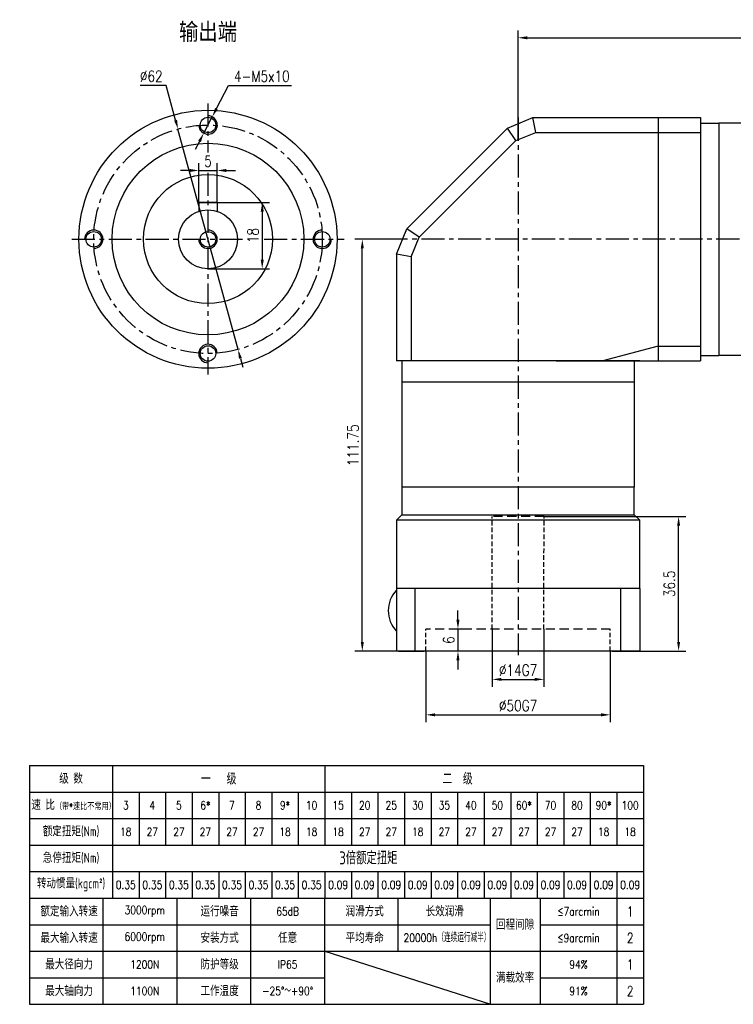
# Model space of a CAD drawing. Header units: inches. Extents: x 22 to 409, y 5 to 279.
# Tile 1 of 3: x 22 to 216, y 5 to 272. Entities that reach past the tile are written whole.
import ezdxf

# ---------------------------------------------------------------- set-up
doc = ezdxf.new("R2010")
doc.units = ezdxf.units.IN
doc.header["$LTSCALE"] = 10
doc.header["$MEASUREMENT"] = 0
doc.linetypes.add('CENTER', pattern=[2, 1.25, -0.25, 0.25, -0.25])
doc.linetypes.add('HIDDEN', pattern=[0.375, 0.25, -0.125])
for name, color, linetype in [('1轮廓实线层', 7, 'Continuous'), ('2细线层', 4, 'Continuous'), ('3中心线层', 1, 'CENTER'), ('4虚线层', 6, 'HIDDEN'), ('6文字层', 3, 'Continuous'), ('7标注层', 4, 'Continuous')]:
    doc.layers.add(name, color=color, linetype=linetype)
doc.styles.add('PC_TEXTSTYLE', font='isocp.shx', dxfattribs={"width": 0.8, "bigfont": 'HZFS.SHX'})
doc.styles.add('PC_TEXTSTYLE1', font='isocp.shx', dxfattribs={"bigfont": 'hzfs.shx'})
doc.styles.add('TH_GBDIM', font='romans.shx', dxfattribs={"width": 0.8, "bigfont": 'gbcbig.shx'})
doc.dimstyles.new('直径标注A3', dxfattribs={"dimtxt": 3.5, "dimasz": 3, "dimexe": 2, "dimexo": 0.0625, "dimgap": 1, "dimtad": 1, "dimtih": 1, "dimtoh": 1, "dimdsep": 46, "dimtxsty": 'PC_TEXTSTYLE', "dimsah": 1, "dimcen": 0.09, "dimclrt": 3, "dimadec": 0, "dimazin": 0, "dimtfac": 0.7, "dimtmove": 0, "dimatfit": 0, "dimfxl": 1, "dimtzin": 0, "dimarcsym": 0})
doc.dimstyles.new('线性标注', dxfattribs={"dimtxt": 2.5, "dimasz": 3, "dimexe": 2, "dimexo": 0, "dimgap": 1, "dimtad": 1, "dimdsep": 46, "dimtxsty": 'PC_TEXTSTYLE', "dimsah": 1, "dimcen": 0.09, "dimclrt": 3, "dimadec": 0, "dimazin": 0, "dimtfac": 0.7, "dimtix": 1, "dimtmove": 0, "dimatfit": 0, "dimfxl": 1, "dimtzin": 0, "dimarcsym": 0})

# ---------------------------------------------------------------- blocks, each defined once
blk = doc.blocks.new('*D39')
at = {"layer": '7标注层', "color": 0, "lineweight": -2, "transparency": 16777216}
for p, q in [((157.5, 239.4), (157.5, 269.25)), ((160, 267.25), (283.5, 267.25)), ((286, 212.58), (286, 269.25))]:
    blk.add_line(p, q, dxfattribs=at)
at = {"layer": '7标注层', "color": 0, "transparency": 16777216}
for points in [[(160, 267.66), (160, 266.83), (157.5, 267.25)], [(283.5, 267.66), (283.5, 266.83), (286, 267.25)]]:
    blk.add_solid(points, dxfattribs=at)
at = {"layer": 'Defpoints', "color": 0, "transparency": 16777216}
for p in [(286, 267.25), (157.5, 239.4), (286, 212.58)]:
    blk.add_point(p, dxfattribs=at)
at = {"layer": '7标注层', "color": 3, "transparency": 16777216, "insert": (224.79, 269.75), "char_height": 3, "attachment_point": 5, "style": 'TH_GBDIM'}
blk.add_mtext('128.5', dxfattribs=at)
blk = doc.blocks.new('*D40')
at = {"layer": '7标注层', "color": 0, "lineweight": -2, "transparency": 16777216}
for p, q in [((121.75, 212.58), (113.26, 212.58)), ((115.26, 103.33), (115.26, 210.08)), ((124.5, 100.83), (113.26, 100.83))]:
    blk.add_line(p, q, dxfattribs=at)
at = {"layer": '7标注层', "color": 0, "transparency": 16777216}
for points in [[(114.84, 210.08), (115.67, 210.08), (115.26, 212.58)], [(114.84, 103.33), (115.67, 103.33), (115.26, 100.83)]]:
    blk.add_solid(points, dxfattribs=at)
at = {"layer": 'Defpoints', "color": 0, "transparency": 16777216}
for p in [(115.26, 212.58), (121.75, 212.58), (124.5, 100.83)]:
    blk.add_point(p, dxfattribs=at)
at = {"layer": '7标注层', "color": 3, "transparency": 16777216, "insert": (112.76, 156.7), "char_height": 3, "attachment_point": 5, "rotation": 90, "style": 'TH_GBDIM'}
blk.add_mtext('111.75', dxfattribs=at)
blk = doc.blocks.new('*D41')
at = {"layer": '7标注层', "color": 0, "lineweight": -2, "transparency": 16777216}
for p, q in [((132.5, 100.83), (132.5, 81.54)), ((182.5, 100.83), (182.5, 81.54)), ((135, 83.54), (180, 83.54))]:
    blk.add_line(p, q, dxfattribs=at)
at = {"layer": '7标注层', "color": 0, "transparency": 16777216}
for points in [[(135, 83.96), (135, 83.13), (132.5, 83.54)], [(180, 83.96), (180, 83.13), (182.5, 83.54)]]:
    blk.add_solid(points, dxfattribs=at)
at = {"layer": 'Defpoints', "color": 0, "transparency": 16777216}
for p in [(132.5, 100.83), (182.5, 100.83), (182.5, 83.54)]:
    blk.add_point(p, dxfattribs=at)
at = {"layer": '7标注层', "color": 3, "transparency": 16777216, "insert": (157.5, 86.04), "char_height": 3, "attachment_point": 5, "style": 'TH_GBDIM'}
blk.add_mtext('\\A1;%%c50G7', dxfattribs=at)
blk = doc.blocks.new('*D42')
at = {"layer": '7标注层', "color": 0, "lineweight": -2, "transparency": 16777216}
for p, q in [((150.5, 106.83), (150.5, 91.16)), ((164.5, 106.83), (164.5, 91.16)), ((153, 93.16), (162, 93.16))]:
    blk.add_line(p, q, dxfattribs=at)
at = {"layer": '7标注层', "color": 0, "transparency": 16777216}
for points in [[(153, 93.58), (153, 92.75), (150.5, 93.16)], [(162, 93.58), (162, 92.75), (164.5, 93.16)]]:
    blk.add_solid(points, dxfattribs=at)
at = {"layer": 'Defpoints', "color": 0, "transparency": 16777216}
for p in [(150.5, 106.83), (164.5, 106.83), (164.5, 93.16)]:
    blk.add_point(p, dxfattribs=at)
at = {"layer": '7标注层', "color": 3, "transparency": 16777216, "insert": (157.5, 95.66), "char_height": 3, "attachment_point": 5, "style": 'TH_GBDIM'}
blk.add_mtext('\\A1;%%c14G7', dxfattribs=at)
blk = doc.blocks.new('*D43')
at = {"layer": '7标注层', "color": 0, "lineweight": -2, "transparency": 16777216}
for p, q in [((164.55, 137.33), (203.05, 137.33)), ((201.05, 103.33), (201.05, 134.83)), ((190.05, 100.83), (203.05, 100.83))]:
    blk.add_line(p, q, dxfattribs=at)
at = {"layer": '7标注层', "color": 0, "transparency": 16777216}
for points in [[(200.63, 134.83), (201.46, 134.83), (201.05, 137.33)], [(200.63, 103.33), (201.46, 103.33), (201.05, 100.83)]]:
    blk.add_solid(points, dxfattribs=at)
at = {"layer": 'Defpoints', "color": 0, "transparency": 16777216}
for p in [(164.55, 137.33), (201.05, 137.33), (190.05, 100.83)]:
    blk.add_point(p, dxfattribs=at)
at = {"layer": '7标注层', "color": 3, "transparency": 16777216, "insert": (198.55, 119.08), "char_height": 3, "attachment_point": 5, "rotation": 90, "style": 'TH_GBDIM'}
blk.add_mtext('36.5', dxfattribs=at)
blk = doc.blocks.new('*D44')
at = {"layer": '7标注层', "color": 0, "lineweight": -2, "transparency": 16777216}
for p, q in [((141.2, 109.33), (141.2, 111.83)), ((144.37, 106.83), (139.2, 106.83)), ((141.2, 106.83), (141.2, 100.83)), ((144.37, 100.83), (139.2, 100.83)), ((141.2, 98.33), (141.2, 95.83))]:
    blk.add_line(p, q, dxfattribs=at)
at = {"layer": '7标注层', "color": 0, "transparency": 16777216}
for points in [[(140.78, 109.33), (141.61, 109.33), (141.2, 106.83)], [(140.78, 98.33), (141.61, 98.33), (141.2, 100.83)]]:
    blk.add_solid(points, dxfattribs=at)
at = {"layer": 'Defpoints', "color": 0, "transparency": 16777216}
for p in [(144.37, 106.83), (141.2, 100.83), (144.37, 100.83)]:
    blk.add_point(p, dxfattribs=at)
at = {"layer": '7标注层', "color": 3, "transparency": 16777216, "insert": (138.7, 103.83), "char_height": 3, "attachment_point": 5, "rotation": 90, "style": 'TH_GBDIM'}
blk.add_mtext('6', dxfattribs=at)
blk = doc.blocks.new('*D49')
at = {"layer": '7标注层', "color": 0, "lineweight": -2, "transparency": 16777216}
for p, q in [((70.9, 222.58), (70.9, 233.24)), ((75.9, 222.58), (75.9, 233.24)), ((68.4, 231.24), (65.9, 231.24)), ((70.9, 231.24), (75.9, 231.24)), ((78.4, 231.24), (80.9, 231.24))]:
    blk.add_line(p, q, dxfattribs=at)
at = {"layer": '7标注层', "color": 0, "transparency": 16777216}
for points in [[(68.4, 231.66), (68.4, 230.82), (70.9, 231.24)], [(78.4, 231.66), (78.4, 230.82), (75.9, 231.24)]]:
    blk.add_solid(points, dxfattribs=at)
at = {"layer": 'Defpoints', "color": 0, "transparency": 16777216}
for p in [(75.9, 231.24), (70.9, 222.58), (75.9, 222.58)]:
    blk.add_point(p, dxfattribs=at)
at = {"layer": '7标注层', "color": 3, "transparency": 16777216, "insert": (73.4, 233.74), "char_height": 3, "attachment_point": 5, "style": 'TH_GBDIM'}
blk.add_mtext('5', dxfattribs=at)
blk = doc.blocks.new('*D50')
at = {"layer": '7标注层', "color": 0, "lineweight": -2, "transparency": 16777216}
for p, q in [((70.9, 222.58), (90.11, 222.58)), ((88.11, 220.08), (88.11, 207.08)), ((73.4, 204.58), (90.11, 204.58))]:
    blk.add_line(p, q, dxfattribs=at)
at = {"layer": '7标注层', "color": 0, "transparency": 16777216}
for points in [[(87.7, 220.08), (88.53, 220.08), (88.11, 222.58)], [(87.7, 207.08), (88.53, 207.08), (88.11, 204.58)]]:
    blk.add_solid(points, dxfattribs=at)
at = {"layer": 'Defpoints', "color": 0, "transparency": 16777216}
for p in [(70.9, 222.58), (73.4, 204.58), (88.11, 204.58)]:
    blk.add_point(p, dxfattribs=at)
at = {"layer": '7标注层', "color": 3, "transparency": 16777216, "insert": (85.61, 213.58), "char_height": 3, "attachment_point": 5, "rotation": 90, "style": 'TH_GBDIM'}
blk.add_mtext('18', dxfattribs=at)
blk = doc.blocks.new('*D51')
at = {"layer": '7标注层', "color": 0, "lineweight": -2, "transparency": 16777216}
for p, q in [((62.04, 254.31), (54.99, 254.31)), ((64.6, 244.9), (62.04, 254.31)), ((81.54, 182.67), (65.26, 242.49)), ((82.2, 180.25), (82.85, 177.84))]:
    blk.add_line(p, q, dxfattribs=at)
at = {"layer": '7标注层', "color": 0, "transparency": 16777216}
for points in [[(65.01, 245.01), (64.2, 244.79), (65.26, 242.49)], [(82.6, 180.36), (81.8, 180.14), (81.54, 182.67)]]:
    blk.add_solid(points, dxfattribs=at)
at = {"layer": 'Defpoints', "color": 0, "transparency": 16777216}
for p in [(65.26, 242.49), (81.54, 182.67)]:
    blk.add_point(p, dxfattribs=at)
at = {"layer": '7标注层', "color": 3, "transparency": 16777216, "insert": (58.01, 256.81), "char_height": 3, "attachment_point": 5, "style": 'TH_GBDIM'}
blk.add_mtext('∅62', dxfattribs=at)
blk = doc.blocks.new('*D48')
at = {"layer": '7标注层', "color": 0, "lineweight": -2, "transparency": 16777216}
for p, q in [((75.7, 248.02), (78.95, 254.31)), ((78.95, 254.31), (96.07, 254.31)), ((72.25, 241.36), (74.55, 245.8)), ((71.1, 239.14), (69.96, 236.92))]:
    blk.add_line(p, q, dxfattribs=at)
at = {"layer": '7标注层', "color": 0, "transparency": 16777216}
for points in [[(75.33, 248.21), (76.07, 247.83), (74.55, 245.8)], [(70.73, 239.33), (71.47, 238.94), (72.25, 241.36)]]:
    blk.add_solid(points, dxfattribs=at)
at = {"layer": 'Defpoints', "color": 0, "transparency": 16777216}
for p in [(74.55, 245.8), (72.25, 241.36)]:
    blk.add_point(p, dxfattribs=at)
at = {"layer": '7标注层', "color": 3, "transparency": 16777216, "insert": (88.01, 256.81), "char_height": 3, "attachment_point": 5, "style": 'TH_GBDIM'}
blk.add_mtext('4-M5x10', dxfattribs=at)
blk = doc.blocks.new('606060603')
at = {"layer": '1轮廓实线层'}
for p, q in [((25, 69.8), (191.5, 69.8)), ((25, 69.8), (25, 5)), ((105.1, 69.8), (105.1, 48.2)), ((191.5, 69.8), (191.5, 5)), ((25, 62.6), (191.5, 62.6)), ((105.1, 41), (105.1, 33.8)), ((25, 33.8), (191.5, 33.8)), ((25, 5), (191.5, 5))]:
    blk.add_line(p, q, dxfattribs=at)
at = {"layer": '2细线层'}
for p, q in [((47.5, 69.8), (47.5, 33.8)), ((54.7, 62.6), (54.7, 48.2)), ((61.9, 62.6), (61.9, 48.2)), ((69.1, 62.6), (69.1, 48.2)), ((76.3, 62.6), (76.3, 48.2)), ((83.5, 62.6), (83.5, 48.2)), ((90.7, 62.6), (90.7, 48.2)), ((97.9, 62.6), (97.9, 48.2)), ((105.1, 62.6), (105.1, 48.2)), ((112.3, 62.6), (112.3, 48.2)), ((112.3, 62.6), (112.3, 48.2)), ((119.5, 62.6), (119.5, 48.2)), ((126.7, 62.6), (126.7, 48.2)), ((126.7, 62.6), (126.7, 48.2)), ((133.9, 62.6), (133.9, 48.2)), ((141.1, 62.6), (141.1, 48.2)), ((148.3, 62.6), (148.3, 48.2)), ((148.3, 62.6), (148.3, 48.2)), ((155.5, 62.6), (155.5, 48.2)), ((162.7, 62.6), (162.7, 48.2)), ((169.9, 62.6), (169.9, 48.2)), ((177.1, 62.6), (177.1, 48.2)), ((184.3, 62.6), (184.3, 48.2)), ((25, 55.4), (191.5, 55.4)), ((25, 48.2), (191.5, 48.2)), ((25, 48.2), (191.5, 48.2)), ((25, 41), (191.5, 41)), ((54.7, 41), (54.7, 33.8)), ((61.9, 41), (61.9, 33.8)), ((69.1, 41), (69.1, 33.8)), ((76.3, 41), (76.3, 33.8)), ((83.5, 41), (83.5, 33.8)), ((90.7, 41), (90.7, 33.8)), ((97.9, 41), (97.9, 33.8)), ((105.1, 41), (105.1, 33.8)), ((112.3, 41), (112.3, 33.8)), ((112.3, 41), (112.3, 33.8)), ((119.5, 41), (119.5, 33.8)), ((126.7, 41), (126.7, 33.8)), ((126.7, 41), (126.7, 33.8)), ((133.9, 41), (133.9, 33.8)), ((141.1, 41), (141.1, 33.8)), ((148.3, 41), (148.3, 33.8)), ((148.3, 41), (148.3, 33.8)), ((155.5, 41), (155.5, 33.8)), ((162.7, 41), (162.7, 33.8)), ((169.9, 41), (169.9, 33.8)), ((177.1, 41), (177.1, 33.8)), ((184.3, 41), (184.3, 5)), ((45, 5), (45, 33.8)), ((65, 5), (65, 33.8)), ((85, 5), (85, 33.8)), ((105.1, 5), (105.1, 33.8)), ((125, 19.4), (125, 33.8)), ((150, 5), (150, 33.8)), ((163.49, 33.8), (163.49, 5)), ((25, 26.6), (149.87, 26.6)), ((163.49, 26.6), (191.5, 26.6)), ((25, 19.4), (191.5, 19.4)), ((105.1, 19.4), (150, 5)), ((25, 12.2), (105, 12.2)), ((163.49, 12.2), (191.5, 12.2))]:
    blk.add_line(p, q, dxfattribs=at)
at = {"layer": '6文字层'}
for s, width, insert, char_height, attachment_point, style in [('级 数', 25, (36.25, 66.2), 2.7, 5, 'PC_TEXTSTYLE'), ('一   级', 64, (76.3, 66.2), 3.15, 5, 'PC_TEXTSTYLE'), ('二  级', 128, (141.1, 66.2), 3.15, 5, 'PC_TEXTSTYLE'), ('速 比{\\H0.66667x;（带\\Fromans,gbcbig|c134;*\\Fisocp,hzfs|c134;速比不常用）}', 25, (36.95, 59.06), 2.7, 5, 'PC_TEXTSTYLE'), ('3', 8, (51.1, 59), 2.25, 5, 'TH_GBDIM'), ('4', 8, (58.3, 59), 2.25, 5, 'TH_GBDIM'), ('5', 8, (65.5, 59), 2.25, 5, 'TH_GBDIM'), ('6*', 8, (72.7, 59), 2.25, 5, 'TH_GBDIM'), ('7', 8, (79.9, 59), 2.25, 5, 'TH_GBDIM'), ('8', 8, (87.1, 59), 2.25, 5, 'TH_GBDIM'), ('9*', 8, (94.3, 59), 2.25, 5, 'TH_GBDIM'), ('10', 8, (101.5, 59), 2.25, 5, 'TH_GBDIM'), ('15', 8, (108.7, 59), 2.25, 5, 'TH_GBDIM'), ('20', 8, (115.9, 59), 2.25, 5, 'TH_GBDIM'), ('25', 8, (123.1, 59), 2.25, 5, 'TH_GBDIM'), ('30', 8, (130.3, 59), 2.25, 5, 'TH_GBDIM'), ('35', 8, (137.5, 59), 2.25, 5, 'TH_GBDIM'), ('40', 8, (144.7, 59), 2.25, 5, 'TH_GBDIM'), ('50', 8, (151.9, 59), 2.25, 5, 'TH_GBDIM'), ('60*', 8, (159.1, 59), 2.25, 5, 'TH_GBDIM'), ('70', 8, (166.3, 59), 2.25, 5, 'TH_GBDIM'), ('80', 8, (173.5, 59), 2.25, 5, 'TH_GBDIM'), ('90*', 8, (180.7, 59), 2.25, 5, 'TH_GBDIM'), ('100', 8, (187.9, 59), 2.25, 5, 'TH_GBDIM'), ('额定扭矩(Nm)', 25, (36.25, 51.8), 2.7, 5, 'PC_TEXTSTYLE'), ('18', 8, (51.1, 51.8), 2.25, 5, 'TH_GBDIM'), ('27', 8, (58.3, 51.8), 2.25, 5, 'TH_GBDIM'), ('27', 8, (65.5, 51.8), 2.25, 5, 'TH_GBDIM'), ('27', 8, (72.7, 51.8), 2.25, 5, 'TH_GBDIM'), ('27', 8, (79.9, 51.8), 2.25, 5, 'TH_GBDIM'), ('27', 8, (87.1, 51.8), 2.25, 5, 'TH_GBDIM'), ('18', 8, (94.3, 51.8), 2.25, 5, 'TH_GBDIM'), ('18', 8, (101.5, 51.8), 2.25, 5, 'TH_GBDIM'), ('18', 8, (108.7, 51.8), 2.25, 5, 'TH_GBDIM'), ('27', 8, (115.9, 51.8), 2.25, 5, 'TH_GBDIM'), ('27', 8, (123.1, 51.8), 2.25, 5, 'TH_GBDIM'), ('18', 8, (130.3, 51.8), 2.25, 5, 'TH_GBDIM'), ('27', 8, (137.5, 51.8), 2.25, 5, 'TH_GBDIM'), ('27', 8, (144.7, 51.8), 2.25, 5, 'TH_GBDIM'), ('27', 8, (151.9, 51.8), 2.25, 5, 'TH_GBDIM'), ('27', 8, (159.1, 51.8), 2.25, 5, 'TH_GBDIM'), ('27', 8, (166.3, 51.8), 2.25, 5, 'TH_GBDIM'), ('27', 8, (173.5, 51.8), 2.25, 5, 'TH_GBDIM'), ('18', 8, (180.7, 51.8), 2.25, 5, 'TH_GBDIM'), ('18', 8, (187.9, 51.8), 2.25, 5, 'TH_GBDIM'), ('急停扭矩(Nm)', 25, (36.25, 44.6), 2.7, 5, 'PC_TEXTSTYLE'), ('\\pi77.904;3倍额定扭矩', 172.8, (31.11, 46.47), 3.5, 1, 'PC_TEXTSTYLE'), ('转动惯量(kgcm²)', 25, (36.25, 37.4), 2.7, 5, 'PC_TEXTSTYLE'), ('0.35', 8, (51.1, 37.4), 2.25, 5, 'TH_GBDIM'), ('0.35', 8, (58.3, 37.4), 2.25, 5, 'TH_GBDIM'), ('0.35', 8, (65.5, 37.4), 2.25, 5, 'TH_GBDIM'), ('0.35', 8, (72.7, 37.4), 2.25, 5, 'TH_GBDIM'), ('0.35', 8, (79.9, 37.4), 2.25, 5, 'TH_GBDIM'), ('0.35', 8, (87.1, 37.4), 2.25, 5, 'TH_GBDIM'), ('0.35', 8, (94.3, 37.4), 2.25, 5, 'TH_GBDIM'), ('0.35', 8, (101.5, 37.4), 2.25, 5, 'TH_GBDIM'), ('0.09', 8, (108.7, 37.4), 2.25, 5, 'TH_GBDIM'), ('0.09', 8, (115.9, 37.4), 2.25, 5, 'TH_GBDIM'), ('0.09', 8, (123.1, 37.4), 2.25, 5, 'TH_GBDIM'), ('0.09', 8, (130.3, 37.4), 2.25, 5, 'TH_GBDIM'), ('0.09', 8, (137.5, 37.4), 2.25, 5, 'TH_GBDIM'), ('0.09', 8, (144.7, 37.4), 2.25, 5, 'TH_GBDIM'), ('0.09', 8, (151.9, 37.4), 2.25, 5, 'TH_GBDIM'), ('0.09', 8, (159.1, 37.4), 2.25, 5, 'TH_GBDIM'), ('0.09', 8, (166.3, 37.4), 2.25, 5, 'TH_GBDIM'), ('0.09', 8, (173.5, 37.4), 2.25, 5, 'TH_GBDIM'), ('0.09', 8, (180.7, 37.4), 2.25, 5, 'TH_GBDIM'), ('0.09', 8, (187.9, 37.4), 2.25, 5, 'TH_GBDIM'), ('额定输入转速', 27.125, (35.72, 30.2), 2.7, 5, 'PC_TEXTSTYLE'), ('3000rpm', 27.125, (56.25, 30.2), 2.25, 5, 'TH_GBDIM'), ('运行噪音', 27.125, (76.55, 30.2), 2.7, 5, 'PC_TEXTSTYLE'), ('65dB', 27.125, (95, 30.2), 2.25, 5, 'TH_GBDIM'), ('润滑方式', 27.125, (115.89, 30.2), 2.7, 5, 'PC_TEXTSTYLE'), ('长效润滑', 27.125, (137.6, 30.2), 2.7, 5, 'PC_TEXTSTYLE'), ('{\\H0.5x;≤7arcmin}', 23.125, (173.89, 30.2), 4.5, 5, 'TH_GBDIM'), ('1', 8, (187.9, 30.2), 2.7, 5, 'TH_GBDIM'), ('回程间隙', 23.125, (156.69, 26.6), 2.7, 5, 'PC_TEXTSTYLE'), ('最大输入转速', 27.125, (35.72, 23), 2.7, 5, 'PC_TEXTSTYLE'), ('6000rpm', 27.125, (56.25, 23), 2.25, 5, 'TH_GBDIM'), ('安装方式', 27.125, (76.55, 23), 2.7, 5, 'PC_TEXTSTYLE'), ('任意', 27.125, (95, 23), 2.7, 5, 'PC_TEXTSTYLE'), ('平均寿命', 27.125, (115.89, 23), 2.7, 5, 'PC_TEXTSTYLE'), ('20000h（连续运行减半）', 27.125, (138.22, 23), 2.25, 5, 'TH_GBDIM'), ('{\\H0.5x;≤9arcmin}', 23.125, (173.89, 23), 4.5, 5, 'TH_GBDIM'), ('2', 8, (187.9, 23), 2.7, 5, 'TH_GBDIM'), ('最大径向力', 27.125, (35.72, 15.8), 2.7, 5, 'PC_TEXTSTYLE'), ('1200N', 27.125, (56.25, 15.8), 2.25, 5, 'TH_GBDIM'), ('防护等级', 27.125, (76.55, 15.8), 2.7, 5, 'PC_TEXTSTYLE'), ('IP65', 27.125, (95, 15.8), 2.25, 5, 'TH_GBDIM'), ('{\\H0.5x;94%}', 23.125, (173.89, 15.8), 4.5, 5, 'TH_GBDIM'), ('1', 8, (187.9, 15.8), 2.7, 5, 'TH_GBDIM'), ('满载效率', 23.125, (156.69, 12.2), 2.7, 5, 'PC_TEXTSTYLE'), ('最大轴向力', 27.125, (35.72, 8.6), 2.7, 5, 'PC_TEXTSTYLE'), ('1100N', 27.125, (56.25, 8.6), 2.25, 5, 'TH_GBDIM'), ('工作温度', 27.125, (76.55, 8.6), 2.7, 5, 'PC_TEXTSTYLE'), ('-25°～+90°', 27.125, (95, 8.6), 2.25, 5, 'TH_GBDIM'), ('{\\H0.5x;91%}', 23.125, (173.89, 8.6), 4.5, 5, 'TH_GBDIM'), ('2', 8, (187.9, 8.6), 2.7, 5, 'TH_GBDIM')]:
    blk.add_mtext_dynamic_manual_height_columns(s, width=width, gutter_width=25, heights=[0], dxfattribs=dict(at, insert=insert, char_height=char_height, attachment_point=attachment_point, style=style))

msp = doc.modelspace()

# ---------------------------------------------------------------- linework, layer by layer
for p, q in [((70.901, 222.578), (70.901, 220.177)), ((75.901, 222.578), (70.901, 222.578)), ((75.901, 222.578), (75.901, 220.177)), ((125.048, 100.828), (131.999, 100.828)), ((182.999, 100.828), (190.048, 100.828))]:
    msp.add_line(p, q)
for centre, radius in [((73.401, 243.578), 2.1), ((73.401, 212.578), 8), ((42.401, 212.578), 2.1), ((73.401, 212.578), 2.1), ((104.401, 212.578), 2.1), ((73.401, 181.578), 2.1)]:
    msp.add_circle(centre, radius)
at = {"layer": '1轮廓实线层'}
for p, q in [((154.67, 242.749), (161.499, 245.578)), ((161.499, 245.578), (206.999, 245.578)), ((162.294, 241.578), (161.499, 245.578)), ((195.499, 245.578), (195.499, 179.578)), ((206.999, 245.578), (206.999, 212.578)), ((211.999, 244.078), (211.999, 181.078)), ((224.999, 244.078), (211.999, 244.078)), ((127.327, 215.406), (154.67, 242.749)), ((156.936, 239.358), (154.67, 242.749)), ((156.936, 239.358), (162.294, 241.578)), ((162.294, 241.578), (206.999, 241.578)), ((130.718, 213.14), (156.936, 239.358)), ((124.499, 208.578), (127.327, 215.406)), ((130.718, 213.14), (127.327, 215.406)), ((128.499, 207.782), (130.718, 213.14)), ((206.999, 212.578), (206.999, 179.578)), ((124.499, 208.578), (124.499, 179.578)), ((128.499, 207.782), (124.499, 208.578)), ((128.499, 207.782), (128.499, 179.578)), ((195.499, 183.578), (180.499, 179.578)), ((195.499, 183.578), (206.999, 183.578)), ((125.999, 179.578), (125.999, 145.328)), ((167.865, 179.578), (206.999, 179.578)), ((188.999, 179.578), (188.999, 145.328)), ((224.999, 181.078), (211.999, 181.078)), ((125.999, 145.328), (125.999, 137.828)), ((188.999, 145.328), (125.999, 145.328)), ((188.999, 137.828), (188.999, 145.328)), ((125.999, 137.828), (124.499, 136.328)), ((124.499, 136.328), (124.499, 117.828)), ((190.499, 136.328), (124.499, 136.328)), ((125.999, 137.828), (188.999, 137.828)), ((188.999, 137.828), (190.499, 136.328)), ((190.499, 117.828), (190.499, 136.328)), ((124.499, 117.828), (124.499, 100.828)), ((190.499, 117.828), (124.499, 117.828)), ((190.499, 117.828), (190.499, 100.828)), ((190.499, 100.828), (124.499, 100.828))]:
    msp.add_line(p, q, dxfattribs=at)
at = {"layer": '1轮廓实线层', "ltscale": 0.5}
for p, q in [((206.999, 244.078), (211.999, 244.078)), ((190.499, 179.578), (124.499, 179.578)), ((206.999, 181.078), (211.999, 181.078)), ((188.999, 173.828), (125.999, 173.828)), ((188.999, 145.328), (125.999, 145.328)), ((129.564, 100.828), (129.564, 117.828)), ((185.336, 100.828), (185.336, 117.828))]:
    msp.add_line(p, q, dxfattribs=at)
at = {"layer": '1轮廓实线层'}
for centre, radius in [((73.401, 212.578), 35), ((73.401, 212.627), 26), ((73.401, 212.627), 17.5)]:
    msp.add_circle(centre, radius, dxfattribs=at)
msp.add_arc((130.347, 111.828), 8.066, 136.4688, 223.5312, dxfattribs=at)
at = {"layer": '2细线层'}
for centre, start, end in [((73.401, 243.578), 182.31094, 90), ((42.401, 212.578), 272.31094, 180), ((73.401, 212.578), 180, 90), ((104.401, 212.578), 92.31094, 0), ((73.401, 181.578), 2.31094, 270)]:
    msp.add_arc(centre, 2.5, start, end, dxfattribs=at)
at = {"layer": '3中心线层', "ltscale": 0.5}
for p, q in [((73.401, 249.388), (73.401, 236.11)), ((157.499, 245.578), (157.499, 99.703)), ((73.401, 230.584), (73.401, 175.866)), ((36.485, 212.578), (83.298, 212.578)), ((88.617, 212.578), (110.316, 212.578)), ((287.525, 212.578), (121.747, 212.578))]:
    msp.add_line(p, q, dxfattribs=at)
msp.add_circle((73.401, 212.578), 31, dxfattribs=at)
at = {"layer": '4虚线层', "ltscale": 0.5}
for p, q in [((150.499, 106.828), (150.499, 137.328)), ((164.499, 106.828), (164.552, 137.328)), ((132.499, 100.828), (132.499, 106.828)), ((182.499, 100.828), (182.499, 106.828))]:
    msp.add_line(p, q, dxfattribs=at)
at = {"layer": '4虚线层'}
for p, q in [((164.552, 137.328), (150.499, 137.328)), ((182.499, 106.828), (132.499, 106.828))]:
    msp.add_line(p, q, dxfattribs=at)

# ---------------------------------------------------------------- block references
at = {"layer": '1轮廓实线层'}
msp.add_blockref('606060603', (0, 0), dxfattribs=at)

# ---------------------------------------------------------------- texts
at = {"layer": '6文字层', "color": 7, "insert": (65.533, 271.369), "char_height": 5.25, "width": 35.12652, "attachment_point": 1, "style": 'PC_TEXTSTYLE1'}
msp.add_mtext('{\\C3;输出端}', dxfattribs=at)

# ---------------------------------------------------------------- dimensions: what is measured, and where the dimension line sits
at = {"layer": '7标注层'}
dim = msp.add_linear_dim(base=(285.999, 267.248), p1=(157.499, 239.401), p2=(285.999, 212.578), dimstyle='线性标注', override={"dimtxt": 3, "dimasz": 2.5, "dimtxsty": 'TH_GBDIM', "dimadec": 2}, dxfattribs=at)
dim.commit()
dim.dimension.update_dxf_attribs({"geometry": '*D39', "text_midpoint": (224.787, 267.248), "dimtype": 160})
dim = msp.add_diameter_dim_2p(p1=(81.541, 182.666), p2=(65.261, 242.49), dimstyle='直径标注A3', override={"dimtxt": 3, "dimasz": 2.5, "dimtxsty": 'TH_GBDIM', "dimadec": 2}, dxfattribs=at)
dim.commit()
dim.dimension.update_dxf_attribs({"geometry": '*D51', "text_midpoint": (58.015, 254.313), "dimtype": 163})
dim = msp.add_diameter_dim_2p(p1=(72.253, 241.357), p2=(74.549, 245.798), text='4-M5x10', dimstyle='直径标注A3', override={"dimtxt": 3, "dimasz": 2.5, "dimtxsty": 'TH_GBDIM', "dimadec": 2}, dxfattribs=at)
dim.commit()
dim.dimension.update_dxf_attribs({"geometry": '*D48', "text_midpoint": (88.008, 254.313), "dimtype": 163})
dim = msp.add_linear_dim(base=(75.901, 231.24), p1=(70.901, 222.578), p2=(75.901, 222.578), dimstyle='线性标注', override={"dimtxt": 3, "dimasz": 2.5, "dimdec": 0, "dimtxsty": 'TH_GBDIM'}, dxfattribs=at)
dim.commit()
dim.dimension.update_dxf_attribs({"geometry": '*D49', "text_midpoint": (73.401, 233.74)})
for base, p1, p2, override, picture, middle in [((88.113, 204.578), (70.901, 222.578), (73.401, 204.578), {"dimtxt": 3, "dimasz": 2.5, "dimdec": 0, "dimtxsty": 'TH_GBDIM'}, '*D50', (85.613, 213.578)), ((201.045, 137.328), (190.048, 100.828), (164.548, 137.328), {"dimtxt": 3, "dimasz": 2.5, "dimgap": 1, "dimtad": 1, "dimjust": 0, "dimdec": 2, "dimlfac": 1, "dimtxsty": 'TH_GBDIM', "dimse1": 0, "dimse2": 0, "dimsd1": 0, "dimsd2": 0, "dimadec": 2}, '*D43', (198.545, 119.078)), ((141.198, 100.828), (144.369, 106.828), (144.369, 100.828), {"dimtxt": 3, "dimasz": 2.5, "dimtxsty": 'TH_GBDIM', "dimadec": 2}, '*D44', (138.698, 103.828))]:
    dim = msp.add_linear_dim(base=base, p1=p1, p2=p2, angle=90, dimstyle='线性标注', override=override, dxfattribs=at)
    dim.commit()
    dim.dimension.update_dxf_attribs({"geometry": picture, "text_midpoint": middle})
dim = msp.add_linear_dim(base=(115.257, 212.578), p1=(124.499, 100.828), p2=(121.747, 212.578), angle=90, dimstyle='线性标注', override={"dimtxt": 3, "dimasz": 2.5, "dimtxsty": 'TH_GBDIM', "dimadec": 2}, dxfattribs=at)
dim.commit()
dim.dimension.update_dxf_attribs({"geometry": '*D40', "text_midpoint": (115.257, 156.703), "dimtype": 160})
for base, p1, p2, picture, middle in [((164.499, 93.164), (150.499, 106.828), (164.499, 106.828), '*D42', (157.499, 93.164)), ((182.499, 83.544), (132.499, 100.828), (182.499, 100.828), '*D41', (157.499, 83.544))]:
    dim = msp.add_linear_dim(base=base, p1=p1, p2=p2, angle=180, text='\\A1;%%c<>G7', dimstyle='线性标注', override={"dimtxt": 3, "dimasz": 2.5, "dimtxsty": 'TH_GBDIM', "dimadec": 2}, dxfattribs=at)
    dim.commit()
    dim.dimension.update_dxf_attribs({"geometry": picture, "text_midpoint": middle, "dimtype": 160})

doc.saveas('drawing.dxf')
